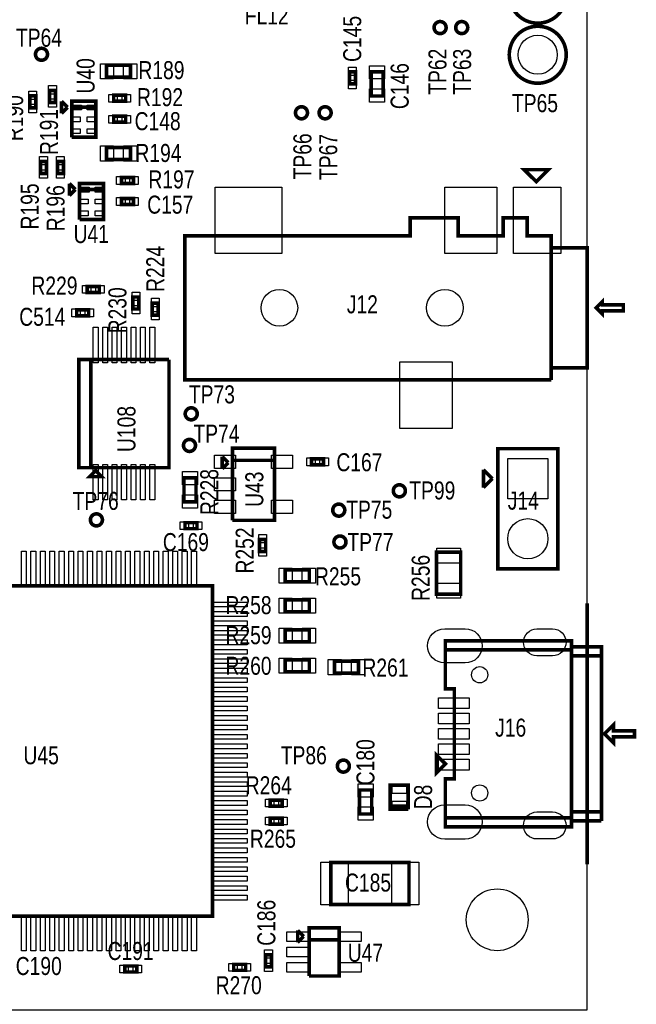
# Model space of a CAD drawing. Extents: x -454 to 3366, y -1416 to 6282.
# Tile 4 of 10: x 2251 to 3278, y -141 to 1499. Entities that reach past the tile are written whole.
import ezdxf
from ezdxf.enums import TextEntityAlignment as Align

# ---------------------------------------------------------------- set-up
doc = ezdxf.new("R2010")
doc.units = 0
for name, color, linetype in [('BG_OUTLINE', 95, 'CONTINUOUS'), ('PG_ASSEMBLY_TOP', 120, 'CONTINUOUS'), ('PIN_TOP', 140, 'CONTINUOUS'), ('RD_ASSEMBLY_TOP', 120, 'CONTINUOUS')]:
    doc.layers.add(name, color=color, linetype=linetype)

msp = doc.modelspace()

# ---------------------------------------------------------------- linework, layer by layer
at = {"layer": 'BG_OUTLINE'}
msp.add_lwpolyline([(-149.99, -150), (3196.46, -150), (3196.46, 5759.32), (-149.99, 5759.32)], close=True, dxfattribs=at)
at = {"layer": 'BG_OUTLINE', "const_width": 6}
msp.add_lwpolyline([(3196.46, 92.12), (3196.46, 527.12)], dxfattribs=at)
at = {"layer": 'PG_ASSEMBLY_TOP', "const_width": 6}
for points in [[(3161.39, 1540.62, 1), (3066.53, 1540.62, 1), (3161.39, 1540.62)], [(2961.35, 1485.87, 1), (2941.35, 1485.87, 1), (2961.35, 1485.87)], [(2997.35, 1485.87, 1), (2977.35, 1485.87, 1), (2997.35, 1485.87)], [(3161.39, 1440.62, 1), (3066.53, 1440.62, 1), (3161.39, 1440.62)], [(2297.55, 1441.4, 1), (2277.55, 1441.4, 1), (2297.55, 1441.4)], [(2730.5, 1343.97, 1), (2710.5, 1343.97, 1), (2730.5, 1343.97)], [(2769.87, 1343.97, 1), (2749.87, 1343.97, 1), (2769.87, 1343.97)], [(2546.91, 842.63, 1), (2526.91, 842.63, 1), (2546.91, 842.63)], [(2544, 790, 1), (2524, 790, 1), (2544, 790)], [(2893.45, 714.4, 1), (2873.45, 714.4, 1), (2893.45, 714.4)], [(2792.58, 682.25, 1), (2772.58, 682.25, 1), (2792.58, 682.25)], [(2389, 666, 1), (2369, 666, 1), (2389, 666)], [(2794.55, 629.15, 1), (2774.55, 629.15, 1), (2794.55, 629.15)], [(2800.25, 255.95, 1), (2780.25, 255.95, 1), (2800.25, 255.95)]]:
    msp.add_lwpolyline(points, format="xyb", dxfattribs=at)
for points in [[(2435.95, 1423.15), (2395.95, 1423.15), (2395.95, 1403.15), (2435.95, 1403.15), (2435.95, 1423.15)], [(2810.34, 1392.13), (2810.34, 1412.13), (2800.34, 1412.13), (2800.34, 1392.13), (2810.34, 1392.13)], [(2856.43, 1371.94), (2856.43, 1411.94), (2836.43, 1411.94), (2836.43, 1371.94), (2856.43, 1371.94)], [(2310.95, 1361.15), (2310.95, 1381.15), (2300.95, 1381.15), (2300.95, 1361.15), (2310.95, 1361.15)], [(2267.95, 1372.15), (2267.95, 1352.15), (2277.95, 1352.15), (2277.95, 1372.15), (2267.95, 1372.15)], [(2320.95, 1363.15), (2320.95, 1343.15)], [(2330.95, 1353.15), (2320.95, 1363.15)], [(2337.95, 1303.15), (2377.95, 1303.15), (2377.95, 1363.15), (2337.95, 1363.15), (2337.95, 1353.15), (2377.95, 1353.15)], [(2407.78, 1363.15), (2427.78, 1363.15), (2427.78, 1373.15), (2407.78, 1373.15), (2407.78, 1363.15)], [(2320.95, 1343.15), (2330.95, 1353.15)], [(2377.95, 1353.15), (2337.95, 1353.15), (2337.95, 1303.15)], [(2407.78, 1328.15), (2427.78, 1328.15), (2427.78, 1338.15), (2407.78, 1338.15), (2407.78, 1328.15)], [(2435.9, 1286.15), (2395.9, 1286.15), (2395.9, 1266.15), (2435.9, 1266.15), (2435.9, 1286.15)], [(2296, 1243), (2296, 1263), (2286, 1263), (2286, 1243), (2296, 1243)], [(2324, 1243), (2324, 1263), (2314, 1263), (2314, 1243), (2324, 1243)], [(3111.46, 1229.19), (3091.46, 1249.19), (3131.46, 1249.19), (3111.46, 1229.19)], [(2420.73, 1226.15), (2440.73, 1226.15), (2440.73, 1236.15), (2420.73, 1236.15), (2420.73, 1226.15)], [(2333.9, 1226.15), (2333.9, 1206.15)], [(2343.9, 1216.15), (2333.9, 1226.15)], [(2333.9, 1206.15), (2343.9, 1216.15)], [(2350.9, 1166.15), (2390.9, 1166.15), (2390.9, 1226.15), (2350.9, 1226.15), (2350.9, 1216.15), (2390.9, 1216.15)], [(2390.9, 1216.15), (2350.9, 1216.15), (2350.9, 1166.15)], [(2420.73, 1191.15), (2440.73, 1191.15), (2440.73, 1201.15), (2420.73, 1201.15), (2420.73, 1191.15)], [(3136.46, 1119.19), (3136.46, 919.19), (3196.46, 919.19), (3196.46, 1119.19), (3136.46, 1119.19), (3136.46, 1139.19), (3096.46, 1139.19), (3096.46, 1169.19), (3056.46, 1169.19), (3056.46, 1139.19), (2981.46, 1139.19), (2981.46, 1169.19), (2901.46, 1169.19), (2901.46, 1139.19), (2526.46, 1139.19), (2526.46, 899.19), (3136.46, 899.19)], [(3136.46, 899.19), (3136.46, 1119.19)], [(2383.85, 1054.8), (2363.85, 1054.8), (2363.85, 1044.8), (2383.85, 1044.8), (2383.85, 1054.8)], [(2449.8, 1017.15), (2449.8, 1037.15), (2439.8, 1037.15), (2439.8, 1017.15), (2449.8, 1017.15)], [(3211.46, 1019.19), (3221.46, 1009.19), (3221.46, 1014.19), (3256.46, 1014.19), (3256.46, 1024.19), (3221.46, 1024.19), (3221.46, 1029.19), (3211.46, 1019.19)], [(2366.1, 1015.8), (2346.1, 1015.8), (2346.1, 1005.8), (2366.1, 1005.8), (2366.1, 1015.8)], [(2482, 1007), (2482, 1027), (2472, 1027), (2472, 1007), (2482, 1007)], [(2499.95, 933), (2349.95, 933), (2349.95, 753), (2369.95, 753), (2369.95, 933)], [(2369.95, 933), (2369.95, 753), (2499.95, 753), (2499.95, 933)], [(2605.63, 665.21), (2675.63, 665.21), (2675.63, 785.21), (2605.63, 785.21), (2605.63, 765.21), (2675.63, 765.21)], [(3147.46, 584.6), (3147.46, 784.6), (3047.46, 784.6), (3047.46, 584.6), (3147.46, 584.6)], [(2588.63, 771.21), (2588.63, 751.21)], [(2598.63, 761.21), (2588.63, 771.21)], [(2588.63, 751.21), (2598.63, 761.21)], [(2675.63, 765.21), (2605.63, 765.21), (2605.63, 665.21)], [(2737.28, 757.61), (2757.28, 757.61), (2757.28, 767.61), (2737.28, 767.61), (2737.28, 757.61)], [(2377.82, 748), (2367.82, 738), (2387.82, 738), (2377.82, 748)], [(2544.91, 696), (2544.91, 736), (2524.91, 736), (2524.91, 696), (2544.91, 696)], [(3023.46, 719.6), (3023.46, 749.6)], [(3023.46, 749.6), (3038.46, 734.6)], [(3038.46, 734.6), (3023.46, 719.6)], [(2546.55, 661.4), (2526.55, 661.4), (2526.55, 651.4), (2546.55, 651.4), (2546.55, 661.4)], [(2660.82, 613.47), (2660.82, 633.47), (2650.82, 633.47), (2650.82, 613.47), (2660.82, 613.47)], [(2945.55, 612.4), (2945.55, 542.4), (2985.55, 542.4), (2985.55, 612.4), (2945.55, 612.4)], [(2733.55, 583), (2693.55, 583), (2693.55, 563), (2733.55, 563), (2733.55, 583)], [(2572.55, 6), (2572.55, 556), (2022.55, 556), (2022.55, 6), (2572.55, 6)], [(2733.55, 533), (2693.55, 533), (2693.55, 513), (2733.55, 513), (2733.55, 533)], [(2733.55, 483), (2693.55, 483), (2693.55, 463), (2733.55, 463), (2733.55, 483)], [(3220.08, 164.62), (3220.08, 454.62), (3170.08, 454.62), (3170.08, 464.62), (2960.08, 464.62), (2960.08, 449.62), (3170.08, 449.62)], [(3170.08, 169.62), (2960.08, 169.62), (2960.08, 154.62), (3170.08, 154.62), (3170.08, 454.62)], [(3170.08, 449.62), (2960.08, 449.62), (2960.08, 384.62), (2975.08, 384.62), (2975.08, 234.62), (2960.08, 234.62), (2960.08, 169.62), (3170.08, 169.62)], [(3170.08, 454.62), (3170.08, 439.62), (3220.08, 439.62)], [(2733.55, 433), (2693.55, 433), (2693.55, 413), (2733.55, 413), (2733.55, 433)], [(2775.5, 410.7), (2815.5, 410.7), (2815.5, 430.7), (2775.5, 430.7), (2775.5, 410.7)], [(3220.08, 439.62), (3170.08, 439.62), (3170.08, 179.62), (3220.08, 179.62)], [(3225.08, 309.62), (3240.08, 294.62), (3240.08, 304.62), (3275.08, 304.62), (3275.08, 314.62), (3240.08, 314.62), (3240.08, 324.62), (3225.08, 309.62)], [(2960.08, 259.62), (2945.08, 244.62), (2945.08, 274.62), (2960.08, 259.62)], [(2817.34, 216.17), (2817.34, 176.17), (2837.34, 176.17), (2837.34, 216.17), (2817.34, 216.17)], [(2898.34, 184.17), (2898.34, 224.17), (2868.34, 224.17), (2868.34, 189.17), (2898.34, 189.17)], [(2688.55, 199.39), (2668.55, 199.39), (2668.55, 189.39), (2688.55, 189.39), (2688.55, 199.39)], [(2898.34, 189.17), (2868.34, 189.17), (2868.34, 184.17), (2898.34, 184.17)], [(3220.08, 179.62), (3170.08, 179.62), (3170.08, 164.62), (3220.08, 164.62)], [(2688.55, 169.39), (2668.55, 169.39), (2668.55, 159.39), (2688.55, 159.39), (2688.55, 169.39)], [(2769.55, 25.4), (2899.55, 25.4), (2899.55, 95.4), (2769.55, 95.4), (2769.55, 25.4)], [(2714.15, -17.6), (2714.15, -37.6)], [(2724.15, -27.6), (2714.15, -17.6)], [(2733.15, -93.6), (2783.15, -93.6), (2783.15, -13.6), (2733.15, -13.6), (2733.15, -33.6), (2783.15, -33.6)], [(2714.15, -37.6), (2724.15, -27.6)], [(2783.15, -33.6), (2733.15, -33.6), (2733.15, -93.6)], [(2670.55, -78.17), (2670.55, -58.17), (2660.55, -58.17), (2660.55, -78.17), (2670.55, -78.17)], [(2446.14, -77), (2426.14, -77), (2426.14, -87), (2446.14, -87), (2446.14, -77)], [(2607.55, -84.19), (2627.55, -84.19), (2627.55, -74.19), (2607.55, -74.19), (2607.55, -84.19)]]:
    msp.add_lwpolyline(points, dxfattribs=at)
at = {"layer": 'PIN_TOP'}
for points in [[(2407.66, 1425.65), (2407.66, 1400.65), (2385.66, 1400.65), (2385.66, 1425.65)], [(2446.24, 1425.65), (2446.24, 1400.65), (2424.24, 1400.65), (2424.24, 1425.65)], [(2811.84, 1406.15), (2798.84, 1406.15), (2798.84, 1420.15), (2811.84, 1420.15)], [(2858.93, 1400.23), (2833.93, 1400.23), (2833.93, 1422.23), (2858.93, 1422.23)], [(2811.84, 1384.11), (2798.84, 1384.11), (2798.84, 1398.11), (2811.84, 1398.11)], [(2266.45, 1380.17), (2279.45, 1380.17), (2279.45, 1366.17), (2266.45, 1366.17)], [(2312.45, 1375.17), (2299.45, 1375.17), (2299.45, 1389.17), (2312.45, 1389.17)], [(2858.93, 1361.65), (2833.93, 1361.65), (2833.93, 1383.65), (2858.93, 1383.65)], [(2312.45, 1353.13), (2299.45, 1353.13), (2299.45, 1367.13), (2312.45, 1367.13)], [(2399.76, 1361.65), (2399.76, 1374.65), (2413.76, 1374.65), (2413.76, 1361.65)], [(2421.8, 1361.65), (2421.8, 1374.65), (2435.8, 1374.65), (2435.8, 1361.65)], [(2266.45, 1358.13), (2279.45, 1358.13), (2279.45, 1344.13), (2266.45, 1344.13)], [(2340.12, 1348.83), (2340.12, 1356.83), (2354.12, 1356.83), (2354.12, 1348.83)], [(2363.76, 1348.83), (2363.76, 1356.83), (2375.76, 1356.83), (2375.76, 1348.83)], [(2340.14, 1329.15), (2340.14, 1337.15), (2352.14, 1337.15), (2352.14, 1329.15)], [(2363.76, 1329.15), (2363.76, 1337.15), (2375.76, 1337.15), (2375.76, 1329.15)], [(2399.76, 1326.65), (2399.76, 1339.65), (2413.76, 1339.65), (2413.76, 1326.65)], [(2421.8, 1326.65), (2421.8, 1339.65), (2435.8, 1339.65), (2435.8, 1326.65)], [(2340.14, 1309.47), (2340.14, 1317.47), (2352.14, 1317.47), (2352.14, 1309.47)], [(2363.76, 1309.47), (2363.76, 1317.47), (2375.76, 1317.47), (2375.76, 1309.47)], [(2407.61, 1288.65), (2407.61, 1263.65), (2385.61, 1263.65), (2385.61, 1288.65)], [(2446.19, 1288.65), (2446.19, 1263.65), (2424.19, 1263.65), (2424.19, 1288.65)], [(2297.5, 1257.02), (2284.5, 1257.02), (2284.5, 1271.02), (2297.5, 1271.02)], [(2325.5, 1257.02), (2312.5, 1257.02), (2312.5, 1271.02), (2325.5, 1271.02)], [(2297.5, 1234.98), (2284.5, 1234.98), (2284.5, 1248.98), (2297.5, 1248.98)], [(2325.5, 1234.98), (2312.5, 1234.98), (2312.5, 1248.98), (2325.5, 1248.98)], [(2412.71, 1224.65), (2412.71, 1237.65), (2426.71, 1237.65), (2426.71, 1224.65)], [(2434.75, 1224.65), (2434.75, 1237.65), (2448.75, 1237.65), (2448.75, 1224.65)], [(2353.07, 1211.83), (2353.07, 1219.83), (2367.07, 1219.83), (2367.07, 1211.83)], [(2376.71, 1211.83), (2376.71, 1219.83), (2388.71, 1219.83), (2388.71, 1211.83)], [(2577.02, 1220.36), (2688.02, 1220.36), (2688.02, 1109.36), (2577.02, 1109.36)], [(2959.1, 1220.36), (3046.1, 1220.36), (3046.1, 1109.36), (2959.1, 1109.36)], [(3073.34, 1220.36), (3152.34, 1220.36), (3152.34, 1109.36), (3073.34, 1109.36)], [(2353.09, 1192.15), (2353.09, 1200.15), (2365.09, 1200.15), (2365.09, 1192.15)], [(2376.71, 1192.15), (2376.71, 1200.15), (2388.71, 1200.15), (2388.71, 1192.15)], [(2412.71, 1189.65), (2412.71, 1202.65), (2426.71, 1202.65), (2426.71, 1189.65)], [(2434.75, 1189.65), (2434.75, 1202.65), (2448.75, 1202.65), (2448.75, 1189.65)], [(2353.09, 1172.47), (2353.09, 1180.47), (2365.09, 1180.47), (2365.09, 1172.47)], [(2376.71, 1172.47), (2376.71, 1180.47), (2388.71, 1180.47), (2388.71, 1172.47)], [(2369.83, 1056.3), (2369.83, 1043.3), (2355.83, 1043.3), (2355.83, 1056.3)], [(2391.87, 1056.3), (2391.87, 1043.3), (2377.87, 1043.3), (2377.87, 1056.3)], [(2451.3, 1031.17), (2438.3, 1031.17), (2438.3, 1045.17), (2451.3, 1045.17)], [(2483.5, 1021.02), (2470.5, 1021.02), (2470.5, 1035.02), (2483.5, 1035.02)], [(2352.08, 1017.3), (2352.08, 1004.3), (2338.08, 1004.3), (2338.08, 1017.3)], [(2374.12, 1017.3), (2374.12, 1004.3), (2360.12, 1004.3), (2360.12, 1017.3)], [(2451.3, 1009.13), (2438.3, 1009.13), (2438.3, 1023.13), (2451.3, 1023.13)], [(2483.5, 998.98), (2470.5, 998.98), (2470.5, 1012.98), (2483.5, 1012.98)], [(2381.71, 986.67), (2381.71, 927.67), (2373.71, 927.67), (2373.71, 986.67)], [(2397.45, 986.67), (2397.45, 927.67), (2389.45, 927.67), (2389.45, 986.67)], [(2413.2, 986.67), (2413.2, 927.67), (2405.2, 927.67), (2405.2, 986.67)], [(2428.95, 986.67), (2428.95, 927.67), (2420.95, 927.67), (2420.95, 986.67)], [(2444.7, 986.67), (2444.7, 927.67), (2436.7, 927.67), (2436.7, 986.67)], [(2460.45, 986.67), (2460.45, 927.67), (2452.45, 927.67), (2452.45, 986.67)], [(2476.19, 986.67), (2476.19, 927.67), (2468.19, 927.67), (2468.19, 986.67)], [(2884.3, 929.02), (2971.3, 929.02), (2971.3, 818.02), (2884.3, 818.02)], [(2575.89, 751.61), (2575.89, 773.61), (2610.89, 773.61), (2610.89, 751.61)], [(2670.37, 751.61), (2670.37, 773.61), (2705.37, 773.61), (2705.37, 751.61)], [(2381.71, 758.33), (2381.71, 699.33), (2373.71, 699.33), (2373.71, 758.33)], [(2397.45, 758.33), (2397.45, 699.33), (2389.45, 699.33), (2389.45, 758.33)], [(2413.2, 758.33), (2413.2, 699.33), (2405.2, 699.33), (2405.2, 758.33)], [(2428.95, 758.33), (2428.95, 699.33), (2420.95, 699.33), (2420.95, 758.33)], [(2444.7, 758.33), (2444.7, 699.33), (2436.7, 699.33), (2436.7, 758.33)], [(2460.45, 758.33), (2460.45, 699.33), (2452.45, 699.33), (2452.45, 758.33)], [(2476.19, 758.33), (2476.19, 699.33), (2468.19, 699.33), (2468.19, 758.33)], [(2729.26, 756.11), (2729.26, 769.11), (2743.26, 769.11), (2743.26, 756.11)], [(2751.3, 756.11), (2751.3, 769.11), (2765.3, 769.11), (2765.3, 756.11)], [(3130.96, 701.1), (3063.96, 701.1), (3063.96, 768.1), (3130.96, 768.1)], [(2547.41, 724.29), (2522.41, 724.29), (2522.41, 746.29), (2547.41, 746.29)], [(2575.89, 714.21), (2575.89, 736.21), (2610.89, 736.21), (2610.89, 714.21)], [(2547.41, 685.71), (2522.41, 685.71), (2522.41, 707.71), (2547.41, 707.71)], [(2575.89, 676.81), (2575.89, 698.81), (2610.89, 698.81), (2610.89, 676.81)], [(2670.37, 676.81), (2670.37, 698.81), (2705.37, 698.81), (2705.37, 676.81)], [(2532.53, 662.9), (2532.53, 649.9), (2518.53, 649.9), (2518.53, 662.9)], [(2554.57, 662.9), (2554.57, 649.9), (2540.57, 649.9), (2540.57, 662.9)], [(2662.32, 627.49), (2649.32, 627.49), (2649.32, 641.49), (2662.32, 641.49)], [(2262.18, 554.65), (2254.18, 554.65), (2254.18, 613.65), (2262.18, 613.65)], [(2277.93, 554.65), (2269.93, 554.65), (2269.93, 613.65), (2277.93, 613.65)], [(2293.68, 554.65), (2285.68, 554.65), (2285.68, 613.65), (2293.68, 613.65)], [(2309.42, 554.65), (2301.42, 554.65), (2301.42, 613.65), (2309.42, 613.65)], [(2325.17, 554.65), (2317.17, 554.65), (2317.17, 613.65), (2325.17, 613.65)], [(2340.92, 554.65), (2332.92, 554.65), (2332.92, 613.65), (2340.92, 613.65)], [(2356.67, 554.65), (2348.67, 554.65), (2348.67, 613.65), (2356.67, 613.65)], [(2372.42, 554.65), (2364.42, 554.65), (2364.42, 613.65), (2372.42, 613.65)], [(2388.16, 554.65), (2380.16, 554.65), (2380.16, 613.65), (2388.16, 613.65)], [(2403.91, 554.65), (2395.91, 554.65), (2395.91, 613.65), (2403.91, 613.65)], [(2419.66, 554.65), (2411.66, 554.65), (2411.66, 613.65), (2419.66, 613.65)], [(2435.41, 554.65), (2427.41, 554.65), (2427.41, 613.65), (2435.41, 613.65)], [(2451.16, 554.65), (2443.16, 554.65), (2443.16, 613.65), (2451.16, 613.65)], [(2466.9, 554.65), (2458.9, 554.65), (2458.9, 613.65), (2466.9, 613.65)], [(2482.65, 554.65), (2474.65, 554.65), (2474.65, 613.65), (2482.65, 613.65)], [(2498.4, 554.65), (2490.4, 554.65), (2490.4, 613.65), (2498.4, 613.65)], [(2514.15, 554.65), (2506.15, 554.65), (2506.15, 613.65), (2514.15, 613.65)], [(2529.9, 554.65), (2521.9, 554.65), (2521.9, 613.65), (2529.9, 613.65)], [(2545.64, 554.65), (2537.64, 554.65), (2537.64, 613.65), (2545.64, 613.65)], [(2662.32, 605.45), (2649.32, 605.45), (2649.32, 619.45), (2662.32, 619.45)], [(2946.05, 619.03), (2985.05, 619.03), (2985.05, 594.03), (2946.05, 594.03)], [(2705.26, 585.5), (2705.26, 560.5), (2683.26, 560.5), (2683.26, 585.5)], [(2743.84, 585.5), (2743.84, 560.5), (2721.84, 560.5), (2721.84, 585.5)], [(2946.05, 560.77), (2985.05, 560.77), (2985.05, 535.77), (2946.05, 535.77)], [(2630.2, 529.09), (2630.2, 521.09), (2571.2, 521.09), (2571.2, 529.09)], [(2705.26, 535.5), (2705.26, 510.5), (2683.26, 510.5), (2683.26, 535.5)], [(2743.84, 535.5), (2743.84, 510.5), (2721.84, 510.5), (2721.84, 535.5)], [(2630.2, 513.35), (2630.2, 505.35), (2571.2, 505.35), (2571.2, 513.35)], [(2630.2, 497.6), (2630.2, 489.6), (2571.2, 489.6), (2571.2, 497.6)], [(2630.2, 481.85), (2630.2, 473.85), (2571.2, 473.85), (2571.2, 481.85)], [(2705.26, 485.5), (2705.26, 460.5), (2683.26, 460.5), (2683.26, 485.5)], [(2743.84, 485.5), (2743.84, 460.5), (2721.84, 460.5), (2721.84, 485.5)], [(2630.2, 466.1), (2630.2, 458.1), (2571.2, 458.1), (2571.2, 466.1)], [(2630.2, 450.35), (2630.2, 442.35), (2571.2, 442.35), (2571.2, 450.35)], [(2630.2, 434.61), (2630.2, 426.61), (2571.2, 426.61), (2571.2, 434.61)], [(2705.26, 435.5), (2705.26, 410.5), (2683.26, 410.5), (2683.26, 435.5)], [(2743.84, 435.5), (2743.84, 410.5), (2721.84, 410.5), (2721.84, 435.5)], [(2765.21, 408.2), (2765.21, 433.2), (2787.21, 433.2), (2787.21, 408.2)], [(2803.79, 408.2), (2803.79, 433.2), (2825.79, 433.2), (2825.79, 408.2)], [(2630.2, 418.86), (2630.2, 410.86), (2571.2, 410.86), (2571.2, 418.86)], [(2630.2, 403.11), (2630.2, 395.11), (2571.2, 395.11), (2571.2, 403.11)], [(2630.2, 387.36), (2630.2, 379.36), (2571.2, 379.36), (2571.2, 387.36)], [(2630.2, 371.61), (2630.2, 363.61), (2571.2, 363.61), (2571.2, 371.61)], [(2999.52, 351.8), (2948.52, 351.8), (2948.52, 369.8), (2999.52, 369.8)], [(2630.2, 355.87), (2630.2, 347.87), (2571.2, 347.87), (2571.2, 355.87)], [(2630.2, 340.12), (2630.2, 332.12), (2571.2, 332.12), (2571.2, 340.12)], [(2999.52, 326.21), (2948.52, 326.21), (2948.52, 344.21), (2999.52, 344.21)], [(2630.2, 324.37), (2630.2, 316.37), (2571.2, 316.37), (2571.2, 324.37)], [(2999.52, 300.62), (2948.52, 300.62), (2948.52, 318.62), (2999.52, 318.62)], [(2630.2, 308.62), (2630.2, 300.62), (2571.2, 300.62), (2571.2, 308.62)], [(2630.2, 292.87), (2630.2, 284.87), (2571.2, 284.87), (2571.2, 292.87)], [(2999.52, 275.03), (2948.52, 275.03), (2948.52, 293.03), (2999.52, 293.03)], [(2630.2, 277.13), (2630.2, 269.13), (2571.2, 269.13), (2571.2, 277.13)], [(2999.52, 249.44), (2948.52, 249.44), (2948.52, 267.44), (2999.52, 267.44)], [(2630.2, 261.38), (2630.2, 253.38), (2571.2, 253.38), (2571.2, 261.38)], [(2630.2, 245.63), (2630.2, 237.63), (2571.2, 237.63), (2571.2, 245.63)], [(2630.2, 229.88), (2630.2, 221.88), (2571.2, 221.88), (2571.2, 229.88)], [(2630.2, 214.13), (2630.2, 206.13), (2571.2, 206.13), (2571.2, 214.13)], [(2814.84, 226.46), (2839.84, 226.46), (2839.84, 204.46), (2814.84, 204.46)], [(2895.34, 210.56), (2871.34, 210.56), (2871.34, 224.56), (2895.34, 224.56)], [(2630.2, 198.39), (2630.2, 190.39), (2571.2, 190.39), (2571.2, 198.39)], [(2674.53, 200.89), (2674.53, 187.89), (2660.53, 187.89), (2660.53, 200.89)], [(2696.57, 200.89), (2696.57, 187.89), (2682.57, 187.89), (2682.57, 200.89)], [(2895.34, 183.78), (2871.34, 183.78), (2871.34, 197.78), (2895.34, 197.78)], [(2630.2, 182.64), (2630.2, 174.64), (2571.2, 174.64), (2571.2, 182.64)], [(2814.84, 187.88), (2839.84, 187.88), (2839.84, 165.88), (2814.84, 165.88)], [(2630.2, 166.89), (2630.2, 158.89), (2571.2, 158.89), (2571.2, 166.89)], [(2674.53, 170.89), (2674.53, 157.89), (2660.53, 157.89), (2660.53, 170.89)], [(2696.57, 170.89), (2696.57, 157.89), (2682.57, 157.89), (2682.57, 170.89)], [(2630.2, 151.14), (2630.2, 143.14), (2571.2, 143.14), (2571.2, 151.14)], [(2630.2, 135.39), (2630.2, 127.39), (2571.2, 127.39), (2571.2, 135.39)], [(2630.2, 119.65), (2630.2, 111.65), (2571.2, 111.65), (2571.2, 119.65)], [(2630.2, 103.9), (2630.2, 95.9), (2571.2, 95.9), (2571.2, 103.9)], [(2630.2, 88.15), (2630.2, 80.15), (2571.2, 80.15), (2571.2, 88.15)], [(2752.99, 24.9), (2752.99, 95.9), (2797.99, 95.9), (2797.99, 24.9)], [(2871.11, 24.9), (2871.11, 95.9), (2916.11, 95.9), (2916.11, 24.9)], [(2630.2, 72.4), (2630.2, 64.4), (2571.2, 64.4), (2571.2, 72.4)], [(2630.2, 56.65), (2630.2, 48.65), (2571.2, 48.65), (2571.2, 56.65)], [(2630.2, 40.91), (2630.2, 32.91), (2571.2, 32.91), (2571.2, 40.91)], [(2262.18, -51.65), (2254.18, -51.65), (2254.18, 7.35), (2262.18, 7.35)], [(2277.93, -51.65), (2269.93, -51.65), (2269.93, 7.35), (2277.93, 7.35)], [(2293.68, -51.65), (2285.68, -51.65), (2285.68, 7.35), (2293.68, 7.35)], [(2309.42, -51.65), (2301.42, -51.65), (2301.42, 7.35), (2309.42, 7.35)], [(2325.17, -51.65), (2317.17, -51.65), (2317.17, 7.35), (2325.17, 7.35)], [(2340.92, -51.65), (2332.92, -51.65), (2332.92, 7.35), (2340.92, 7.35)], [(2356.67, -51.65), (2348.67, -51.65), (2348.67, 7.35), (2356.67, 7.35)], [(2372.42, -51.65), (2364.42, -51.65), (2364.42, 7.35), (2372.42, 7.35)], [(2388.16, -51.65), (2380.16, -51.65), (2380.16, 7.35), (2388.16, 7.35)], [(2403.91, -51.65), (2395.91, -51.65), (2395.91, 7.35), (2403.91, 7.35)], [(2419.66, -51.65), (2411.66, -51.65), (2411.66, 7.35), (2419.66, 7.35)], [(2435.41, -51.65), (2427.41, -51.65), (2427.41, 7.35), (2435.41, 7.35)], [(2451.16, -51.65), (2443.16, -51.65), (2443.16, 7.35), (2451.16, 7.35)], [(2466.9, -51.65), (2458.9, -51.65), (2458.9, 7.35), (2466.9, 7.35)], [(2482.65, -51.65), (2474.65, -51.65), (2474.65, 7.35), (2482.65, 7.35)], [(2498.4, -51.65), (2490.4, -51.65), (2490.4, 7.35), (2498.4, 7.35)], [(2514.15, -51.65), (2506.15, -51.65), (2506.15, 7.35), (2514.15, 7.35)], [(2529.9, -51.65), (2521.9, -51.65), (2521.9, 7.35), (2529.9, 7.35)], [(2545.64, -51.65), (2537.64, -51.65), (2537.64, 7.35), (2545.64, 7.35)], [(2696.34, -36.01), (2696.34, -20.01), (2733.34, -20.01), (2733.34, -36.01)], [(2782.96, -36.01), (2782.96, -20.01), (2819.96, -20.01), (2819.96, -36.01)], [(2696.34, -61.6), (2696.34, -45.6), (2733.34, -45.6), (2733.34, -61.6)], [(2672.05, -64.15), (2659.05, -64.15), (2659.05, -50.15), (2672.05, -50.15)], [(2432.12, -75.5), (2432.12, -88.5), (2418.12, -88.5), (2418.12, -75.5)], [(2454.16, -75.5), (2454.16, -88.5), (2440.16, -88.5), (2440.16, -75.5)], [(2599.53, -85.69), (2599.53, -72.69), (2613.53, -72.69), (2613.53, -85.69)], [(2621.57, -85.69), (2621.57, -72.69), (2635.57, -72.69), (2635.57, -85.69)], [(2672.05, -86.19), (2659.05, -86.19), (2659.05, -72.19), (2672.05, -72.19)], [(2696.34, -87.19), (2696.34, -71.19), (2733.34, -71.19), (2733.34, -87.19)], [(2782.96, -87.19), (2782.96, -71.19), (2819.96, -71.19), (2819.96, -87.19)]]:
    msp.add_lwpolyline(points, close=True, dxfattribs=at)
for points in [[(2958.99, 484.77), (2992.99, 484.77, -1), (2992.99, 427.77), (2958.99, 427.77, -1)], [(3112.59, 484.68), (3138.59, 484.68, -1), (3138.59, 439.68), (3112.59, 439.68, -1)], [(2958.99, 191.47), (2992.99, 191.47, -1), (2992.99, 134.47), (2958.99, 134.47, -1)], [(3112.59, 179.56), (3138.59, 179.56, -1), (3138.59, 134.56), (3112.59, 134.56, -1)]]:
    msp.add_lwpolyline(points, format="xyb", close=True, dxfattribs=at)
for centre, radius in [((2951.35, 1485.87), 9), ((2987.35, 1485.87), 9), ((3113.96, 1440.62), 32.5), ((2287.55, 1441.4), 9), ((2720.5, 1343.97), 9), ((2759.87, 1343.97), 9), ((2683.7, 1019.19), 30.5), ((2959.3, 1019.19), 30.5), ((2536.91, 842.63), 9), ((2534, 790), 9), ((2883.45, 714.4), 9), ((2782.58, 682.25), 9), ((2379, 666), 9), ((3097.46, 634.6), 33.5), ((2784.55, 629.15), 9), ((3017.32, 408.04), 13.5), ((2790.25, 255.95), 9), ((3017.32, 211.2), 13.5), ((3046.46, 0), 51.5)]:
    msp.add_circle(centre, radius, dxfattribs=at)

# ---------------------------------------------------------------- texts
at = {"layer": 'RD_ASSEMBLY_TOP', "width": 0.8}
for s, p in [('FL12', (2626, 1491)), ('TP64', (2245, 1454)), ('R189', (2449, 1400)), ('TP65', (3071, 1345)), ('R194', (2444, 1262)), ('U41', (2341, 1127)), ('J12', (2796, 1010)), ('TP73', (2533, 860)), ('TP74', (2540.57, 794.62)), ('TP99', (2900, 700)), ('TP76', (2339.45, 682.6)), ('J14', (3064, 683)), ('TP75', (2795, 668)), ('TP77', (2797, 614)), ('R255', (2743, 557)), ('R258', (2594, 509)), ('R259', (2594, 459)), ('R260', (2594, 408)), ('R261', (2822, 405)), ('J16', (3043, 305)), ('TP86', (2686, 259)), ('C185', (2793, 47))]:
    msp.add_text(s, height=30, dxfattribs=at).set_placement(p)
for s, p in [('C145', (2820, 1467)), ('R190', (2257, 1335)), ('R191', (2315, 1312)), ('R195', (2283, 1188)), ('R196', (2326, 1185)), ('R224', (2492, 1084)), ('R230', (2429, 1015)), ('U43', (2657, 717)), ('R252', (2641, 615)), ('C186', (2677, -5))]:
    msp.add_text(s, height=30, rotation=90, dxfattribs=at).set_placement(p, align=Align.CENTER)
for s, p in [('TP62', (2962, 1374)), ('TP63', (3003, 1374)), ('U40', (2376, 1376)), ('C146', (2899, 1350)), ('TP66', (2737, 1233)), ('TP67', (2780, 1232)), ('U108', (2444, 779)), ('R228', (2582, 674)), ('R256', (2934, 531)), ('C180', (2842, 224)), ('D8', (2938, 184))]:
    msp.add_text(s, height=30, rotation=90, dxfattribs=at).set_placement(p)
for s, p in [('R192', (2485, 1355)), ('C148', (2481, 1315)), ('R197', (2504, 1218)), ('C157', (2502, 1176)), ('R229', (2309.15, 1041.2)), ('C514', (2288.9, 989.2)), ('C167', (2817, 747)), ('C169', (2528, 614)), ('U45', (2287, 259)), ('R264', (2666, 209)), ('R265', (2673, 120)), ('C191', (2436, -67)), ('U47', (2827, -70)), ('C190', (2283, -92)), ('R270', (2616, -124))]:
    msp.add_text(s, height=30, dxfattribs=at).set_placement(p, align=Align.CENTER)

doc.saveas('drawing.dxf')
